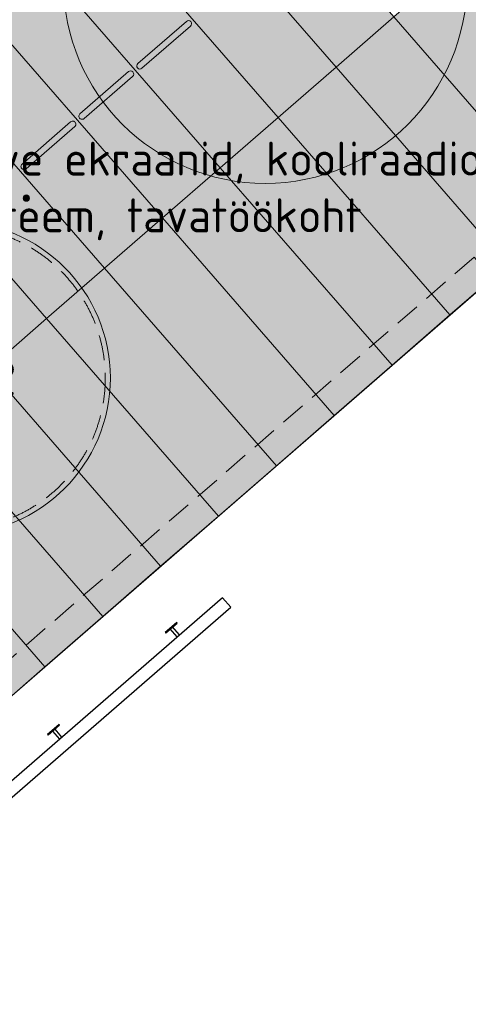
# Model space of a CAD drawing. Header units: millimetres. Extents: x 102382 to 164490, y 45733 to 103316.
# Tile 77 of 183: x 141946 to 143725, y 69343 to 73250. Entities that reach past the tile are written whole.
import ezdxf
from ezdxf import colors
from ezdxf.entities.mleader import LeaderData, LeaderLine
from ezdxf.math import Vec2, Vec3

# ---------------------------------------------------------------- set-up
doc = ezdxf.new("R2010")
doc.units = ezdxf.units.MM
doc.linetypes.add('ACAD_ISO03W100', pattern=[30, 12, -18])
doc.linetypes.add('Hidden 100.00_ 50.00', pattern=[150, 100, -50])
doc.layers.get('0').update_dxf_attribs({"true_color": 0x000000})
doc.layers.add('_SA-ELEKTER_pistikupesad', color=7, linetype='Continuous', true_color=0x9900cc)
doc.layers.add('_SA-PIIRE', color=7, linetype='Continuous', true_color=0x000000)
for name, color, linetype, lineweight, true_color in [('_SA-LAGI', 7, 'Continuous', 9, 0x5b5b5b), ('_SA-LAGI_tekst', 7, 'Continuous', 0, 0x7f4f3f), ('_SA-PORAND', 7, 'Continuous', 9, 0x5b5b5b), ('_SA-PORAND_hatch', 254, 'Continuous', 9, 0xbebebe), ('_SA-TREPP_tekst', 7, 'Continuous', 0, 0x000000), ('_SA-UKSED_tekst', 7, 'Continuous', 15, 0x000000), ('_SA-VALGUSTUS', 20, 'Continuous', 13, 0xff3f00)]:
    doc.layers.add(name, color=color, linetype=linetype, lineweight=lineweight, true_color=true_color)
doc.styles.add('DIN Pro Light-Light', font='txt')
doc.styles.add('DIN Pro Medium-Medium', font='txt')

# ---------------------------------------------------------------- blocks, each defined once
blk = doc.blocks.new('VR-2.2')
at = {"color": 0, "lineweight": -2}
blk.add_circle((0, 0), 620, dxfattribs=at)
at = {"color": 0, "linetype": 'Hidden 100.00_ 50.00', "lineweight": -2}
blk.add_circle((0, 0), 600, dxfattribs=at)
at = {"color": 0, "lineweight": -2, "insert": (-277, 67.1), "char_height": 135, "width": 1378.033, "attachment_point": 1, "style": 'DIN Pro Medium-Medium'}
blk.add_mtext('VR-2.2', dxfattribs=at)
blk = doc.blocks.new('Ecophon Solo diam.1600')
at = {"linetype": 'ACAD_ISO03W100', "lineweight": 0}
blk.add_line((-800, 0), (800, 0), dxfattribs=at)
blk.add_circle((0, 0), 800)
at = {"layer": '_SA-LAGI_tekst', "insert": (6.3, 298.9), "char_height": 135, "width": 1947.016, "attachment_point": 2, "rotation": 359.963, "style": 'DIN Pro Light-Light'}
blk.add_mtext('{\\fDIN Pro;Solo }\\P{\\fDIN Pro;diam.1600}\\P\\P', dxfattribs=at)

msp = doc.modelspace()

# ---------------------------------------------------------------- hatches: boundary and pattern name
at = {"layer": '_SA-PORAND_hatch', "true_color": 0xebebeb}
for points in [[(143429.5, 73261.1), (142639.6, 74169.8), (142410.2, 73970.3), (143200.1, 73061.7)], [(143200.1, 73061.7), (142410.2, 73970.3), (142180.8, 73770.9), (142970.7, 72862.2)], [(142970.7, 72862.2), (142180.8, 73770.9), (141951.3, 73571.4), (142741.2, 72662.8)], [(142741.2, 72662.8), (141951.3, 73571.4), (141721.9, 73372), (142511.8, 72463.3)], [(142282.4, 72263.9), (141492.5, 73172.6), (141263, 72973.1), (142052.9, 72064.4)], [(142963.6, 71480.2), (142282.4, 72263.9), (142052.9, 72064.4), (142734.2, 71280.7)], [(142504.8, 71081.3), (141823.5, 71865), (141594.1, 71665.6), (142275.3, 70881.9)]]:
    msp.add_hatch(color=7, dxfattribs=at).paths.add_polyline_path(points, flags=0)
at = {"layer": '_SA-PORAND_hatch', "true_color": 0xfafafa}
for points in [[(144340.2, 72676.8), (143659, 73460.5), (143429.5, 73261.1), (144110.8, 72477.4)], [(142511.8, 72463.3), (141721.9, 73372), (141492.5, 73172.6), (142282.4, 72263.9)], [(144110.8, 72477.4), (143429.5, 73261.1), (143200.1, 73061.7), (143881.4, 72277.9)], [(143881.4, 72277.9), (143200.1, 73061.7), (142970.7, 72862.2), (143651.9, 72078.5)], [(143651.9, 72078.5), (142970.7, 72862.2), (142741.2, 72662.8), (143422.5, 71879.1)], [(143193.1, 71679.6), (142511.8, 72463.3), (142282.4, 72263.9), (142963.6, 71480.2)], [(142045.9, 70682.4), (141364.6, 71466.1), (141135.2, 71266.7), (141816.5, 70483)]]:
    msp.add_hatch(color=7, dxfattribs=at).paths.add_polyline_path(points, flags=0)
at = {"layer": '_SA-PORAND_hatch'}
for points in [[(142430.8, 73057.2), (142430.6, 73057), (142430.4, 73056.9), (142430.1, 73056.7), (142429.9, 73056.5), (142429.7, 73056.4), (142429.4, 73056.2), (142429.2, 73056), (142428.9, 73055.9), (142428.7, 73055.7), (142428.4, 73055.6), (142428.2, 73055.5), (142427.9, 73055.3), (142427.6, 73055.2), (142427.3, 73055.1), (142427, 73055), (142426.8, 73054.9), (142426.5, 73054.8), (142426.2, 73054.7), (142425.9, 73054.6), (142425.6, 73054.5), (142425.2, 73054.4), (142424.9, 73054.4), (142424.6, 73054.3), (142424.3, 73054.3), (142424, 73054.2), (142423.7, 73054.2), (142423.3, 73054.2), (142423, 73054.2), (142422.7, 73054.2), (142422.4, 73054.2), (142422, 73054.2), (142421.7, 73054.2), (142421.4, 73054.2), (142421.1, 73054.2), (142420.8, 73054.3), (142420.4, 73054.3), (142420.1, 73054.4), (142419.8, 73054.5), (142419.5, 73054.5), (142419.2, 73054.6), (142418.9, 73054.7), (142418.6, 73054.8), (142418.3, 73054.9), (142418, 73055), (142417.7, 73055.2), (142417.4, 73055.3), (142417.1, 73055.4), (142416.8, 73055.6), (142416.6, 73055.7), (142416.3, 73055.9), (142416, 73056), (142415.8, 73056.2), (142415.5, 73056.3), (142415.3, 73056.5), (142415, 73056.7), (142414.8, 73056.9), (142414.6, 73057.1), (142414.4, 73057.2), (142414.1, 73057.4), (142413.9, 73057.6), (142413.7, 73057.8), (142413.5, 73058), (142413.3, 73058.2), (142413.2, 73058.5), (142413, 73058.7), (142412.8, 73058.9), (142412.6, 73059.1), (142412.5, 73059.3), (142412.3, 73059.6), (142412.1, 73059.8), (142412, 73060.1), (142411.8, 73060.3), (142411.7, 73060.6), (142411.5, 73060.8), (142411.4, 73061.1), (142411.3, 73061.4), (142411.1, 73061.6), (142411, 73061.9), (142410.9, 73062.2), (142410.8, 73062.5), (142410.7, 73062.8), (142410.6, 73063.1), (142410.5, 73063.4), (142410.5, 73063.7), (142410.4, 73064), (142410.3, 73064.3), (142410.3, 73064.6), (142410.2, 73065), (142410.2, 73065.3), (142410.1, 73065.6), (142410.1, 73065.9), (142410.1, 73066.2), (142410.1, 73066.6), (142410.1, 73066.9), (142410.1, 73067.2), (142410.1, 73067.5), (142410.2, 73067.8), (142410.2, 73068.2), (142410.2, 73068.5), (142410.3, 73068.8), (142410.3, 73069.1), (142410.4, 73069.4), (142410.5, 73069.8), (142410.6, 73070.1), (142410.7, 73070.4), (142410.8, 73070.7), (142410.9, 73071), (142411, 73071.3), (142411.1, 73071.6), (142411.2, 73071.8), (142411.4, 73072.1), (142411.5, 73072.4), (142411.6, 73072.7), (142411.8, 73072.9), (142412, 73073.2), (142412.1, 73073.5), (142412.3, 73073.7), (142412.5, 73074), (142412.6, 73074.2), (142412.8, 73074.4), (142413, 73074.7), (142413.2, 73074.9), (142413.4, 73075.1), (142413.6, 73075.3), (142413.8, 73075.5), (142414, 73075.7), (142414.2, 73075.9), (142414.4, 73076.1), (142606.8, 73243.4), (142607.1, 73243.6), (142607.3, 73243.7), (142607.5, 73243.9), (142607.7, 73244.1), (142608, 73244.2), (142608.2, 73244.4), (142608.5, 73244.6), (142608.7, 73244.7), (142609, 73244.9), (142609.2, 73245), (142609.5, 73245.1), (142609.8, 73245.3), (142610, 73245.4), (142610.3, 73245.5), (142610.6, 73245.6), (142610.9, 73245.7), (142611.2, 73245.8), (142611.5, 73245.9), (142611.8, 73246), (142612.1, 73246.1), (142612.4, 73246.2), (142612.7, 73246.2), (142613, 73246.3), (142613.3, 73246.3), (142613.7, 73246.4), (142614, 73246.4), (142614.3, 73246.4), (142614.6, 73246.4), (142615, 73246.4), (142615.3, 73246.4), (142615.6, 73246.4), (142615.9, 73246.4), (142616.2, 73246.4), (142616.6, 73246.4), (142616.9, 73246.3), (142617.2, 73246.3), (142617.5, 73246.2), (142617.8, 73246.1), (142618.1, 73246.1), (142618.5, 73246), (142618.8, 73245.9), (142619.1, 73245.8), (142619.4, 73245.7), (142619.7, 73245.6), (142620, 73245.4), (142620.2, 73245.3), (142620.5, 73245.2), (142620.8, 73245), (142621.1, 73244.9), (142621.3, 73244.7), (142621.6, 73244.6), (142621.9, 73244.4), (142622.1, 73244.3), (142622.4, 73244.1), (142622.6, 73243.9), (142622.8, 73243.7), (142623.1, 73243.5), (142623.3, 73243.4), (142623.5, 73243.2), (142623.7, 73243), (142623.9, 73242.8), (142624.1, 73242.6), (142624.3, 73242.4), (142624.5, 73242.1), (142624.7, 73241.9), (142624.8, 73241.7), (142625, 73241.5), (142625.2, 73241.3), (142625.3, 73241), (142625.5, 73240.8), (142625.7, 73240.5), (142625.8, 73240.3), (142626, 73240), (142626.1, 73239.8), (142626.2, 73239.5), (142626.4, 73239.2), (142626.5, 73239), (142626.6, 73238.7), (142626.7, 73238.4), (142626.8, 73238.1), (142626.9, 73237.8), (142627, 73237.5), (142627.1, 73237.2), (142627.2, 73236.9), (142627.3, 73236.6), (142627.3, 73236.3), (142627.4, 73236), (142627.4, 73235.7), (142627.5, 73235.3), (142627.5, 73235), (142627.5, 73234.7), (142627.5, 73234.4), (142627.5, 73234), (142627.5, 73233.7), (142627.5, 73233.4), (142627.5, 73233.1), (142627.5, 73232.8), (142627.5, 73232.4), (142627.4, 73232.1), (142627.4, 73231.8), (142627.3, 73231.5), (142627.2, 73231.2), (142627.2, 73230.8), (142627.1, 73230.5), (142627, 73230.2), (142626.9, 73229.9), (142626.8, 73229.6), (142626.7, 73229.3), (142626.5, 73229), (142626.4, 73228.8), (142626.3, 73228.5), (142626.1, 73228.2), (142626, 73227.9), (142625.8, 73227.7), (142625.7, 73227.4), (142625.5, 73227.1), (142625.4, 73226.9), (142625.2, 73226.6), (142625, 73226.4), (142624.8, 73226.2), (142624.6, 73225.9), (142624.5, 73225.7), (142624.3, 73225.5), (142624.1, 73225.3), (142623.9, 73225.1), (142623.7, 73224.9), (142623.5, 73224.7), (142623.3, 73224.5)], [(142201.4, 72857.8), (142201.2, 72857.6), (142200.9, 72857.4), (142200.7, 72857.2), (142200.5, 72857.1), (142200.3, 72856.9), (142200, 72856.8), (142199.8, 72856.6), (142199.5, 72856.4), (142199.3, 72856.3), (142199, 72856.2), (142198.7, 72856), (142198.5, 72855.9), (142198.2, 72855.8), (142197.9, 72855.6), (142197.6, 72855.5), (142197.3, 72855.4), (142197, 72855.3), (142196.7, 72855.2), (142196.4, 72855.1), (142196.1, 72855.1), (142195.8, 72855), (142195.5, 72854.9), (142195.2, 72854.9), (142194.9, 72854.8), (142194.6, 72854.8), (142194.2, 72854.8), (142193.9, 72854.7), (142193.6, 72854.7), (142193.3, 72854.7), (142192.9, 72854.7), (142192.6, 72854.7), (142192.3, 72854.7), (142192, 72854.8), (142191.7, 72854.8), (142191.3, 72854.8), (142191, 72854.9), (142190.7, 72855), (142190.4, 72855), (142190.1, 72855.1), (142189.8, 72855.2), (142189.5, 72855.3), (142189.1, 72855.4), (142188.8, 72855.5), (142188.6, 72855.6), (142188.3, 72855.7), (142188, 72855.8), (142187.7, 72856), (142187.4, 72856.1), (142187.1, 72856.3), (142186.9, 72856.4), (142186.6, 72856.6), (142186.4, 72856.7), (142186.1, 72856.9), (142185.9, 72857.1), (142185.6, 72857.2), (142185.4, 72857.4), (142185.2, 72857.6), (142184.9, 72857.8), (142184.7, 72858), (142184.5, 72858.2), (142184.3, 72858.4), (142184.1, 72858.6), (142183.9, 72858.8), (142183.7, 72859), (142183.6, 72859.2), (142183.4, 72859.4), (142183.2, 72859.7), (142183, 72859.9), (142182.9, 72860.1), (142182.7, 72860.4), (142182.6, 72860.6), (142182.4, 72860.9), (142182.3, 72861.1), (142182.1, 72861.4), (142182, 72861.7), (142181.8, 72861.9), (142181.7, 72862.2), (142181.6, 72862.5), (142181.5, 72862.8), (142181.4, 72863.1), (142181.3, 72863.4), (142181.2, 72863.7), (142181.1, 72864), (142181, 72864.3), (142180.9, 72864.6), (142180.9, 72864.9), (142180.8, 72865.2), (142180.8, 72865.5), (142180.7, 72865.8), (142180.7, 72866.1), (142180.7, 72866.5), (142180.7, 72866.8), (142180.7, 72867.1), (142180.7, 72867.4), (142180.7, 72867.8), (142180.7, 72868.1), (142180.7, 72868.4), (142180.8, 72868.7), (142180.8, 72869), (142180.9, 72869.4), (142180.9, 72869.7), (142181, 72870), (142181.1, 72870.3), (142181.1, 72870.6), (142181.2, 72870.9), (142181.3, 72871.2), (142181.4, 72871.5), (142181.5, 72871.8), (142181.7, 72872.1), (142181.8, 72872.4), (142181.9, 72872.7), (142182.1, 72873), (142182.2, 72873.2), (142182.4, 72873.5), (142182.5, 72873.8), (142182.7, 72874), (142182.9, 72874.3), (142183, 72874.5), (142183.2, 72874.8), (142183.4, 72875), (142183.6, 72875.2), (142183.8, 72875.4), (142184, 72875.7), (142184.2, 72875.9), (142184.4, 72876.1), (142184.6, 72876.3), (142184.8, 72876.5), (142185, 72876.6), (142377.4, 73043.9), (142377.6, 73044.1), (142377.8, 73044.3), (142378.1, 73044.5), (142378.3, 73044.6), (142378.5, 73044.8), (142378.8, 73045), (142379, 73045.1), (142379.3, 73045.3), (142379.5, 73045.4), (142379.8, 73045.6), (142380.1, 73045.7), (142380.3, 73045.8), (142380.6, 73046), (142380.9, 73046.1), (142381.2, 73046.2), (142381.5, 73046.3), (142381.8, 73046.4), (142382.1, 73046.5), (142382.4, 73046.6), (142382.7, 73046.7), (142383, 73046.7), (142383.3, 73046.8), (142383.6, 73046.8), (142383.9, 73046.9), (142384.2, 73046.9), (142384.6, 73047), (142384.9, 73047), (142385.2, 73047), (142385.5, 73047), (142385.8, 73047), (142386.2, 73047), (142386.5, 73047), (142386.8, 73046.9), (142387.1, 73046.9), (142387.5, 73046.9), (142387.8, 73046.8), (142388.1, 73046.8), (142388.4, 73046.7), (142388.7, 73046.6), (142389, 73046.5), (142389.3, 73046.4), (142389.6, 73046.3), (142389.9, 73046.2), (142390.2, 73046.1), (142390.5, 73046), (142390.8, 73045.9), (142391.1, 73045.7), (142391.4, 73045.6), (142391.6, 73045.5), (142391.9, 73045.3), (142392.2, 73045.1), (142392.4, 73045), (142392.7, 73044.8), (142392.9, 73044.6), (142393.2, 73044.5), (142393.4, 73044.3), (142393.6, 73044.1), (142393.9, 73043.9), (142394.1, 73043.7), (142394.3, 73043.5), (142394.5, 73043.3), (142394.7, 73043.1), (142394.9, 73042.9), (142395.1, 73042.7), (142395.2, 73042.5), (142395.4, 73042.3), (142395.6, 73042.1), (142395.8, 73041.8), (142395.9, 73041.6), (142396.1, 73041.4), (142396.2, 73041.1), (142396.4, 73040.9), (142396.5, 73040.6), (142396.7, 73040.3), (142396.8, 73040.1), (142396.9, 73039.8), (142397.1, 73039.5), (142397.2, 73039.2), (142397.3, 73038.9), (142397.4, 73038.7), (142397.5, 73038.4), (142397.6, 73038.1), (142397.7, 73037.8), (142397.8, 73037.5), (142397.8, 73037.1), (142397.9, 73036.8), (142398, 73036.5), (142398, 73036.2), (142398, 73035.9), (142398.1, 73035.6), (142398.1, 73035.2), (142398.1, 73034.9), (142398.1, 73034.6), (142398.1, 73034.3), (142398.1, 73034), (142398.1, 73033.6), (142398.1, 73033.3), (142398, 73033), (142398, 73032.7), (142397.9, 73032.4), (142397.9, 73032), (142397.8, 73031.7), (142397.7, 73031.4), (142397.6, 73031.1), (142397.6, 73030.8), (142397.5, 73030.5), (142397.3, 73030.2), (142397.2, 73029.9), (142397.1, 73029.6), (142397, 73029.3), (142396.9, 73029), (142396.7, 73028.8), (142396.6, 73028.5), (142396.4, 73028.2), (142396.3, 73028), (142396.1, 73027.7), (142395.9, 73027.4), (142395.8, 73027.2), (142395.6, 73027), (142395.4, 73026.7), (142395.2, 73026.5), (142395, 73026.3), (142394.8, 73026.1), (142394.6, 73025.8), (142394.4, 73025.6), (142394.2, 73025.4), (142394, 73025.3), (142393.8, 73025.1)], [(141971.9, 72658.3), (141971.7, 72658.2), (141971.5, 72658), (141971.3, 72657.8), (141971.1, 72657.6), (141970.8, 72657.5), (141970.6, 72657.3), (141970.3, 72657.2), (141970.1, 72657), (141969.8, 72656.9), (141969.6, 72656.7), (141969.3, 72656.6), (141969, 72656.4), (141968.7, 72656.3), (141968.5, 72656.2), (141968.2, 72656.1), (141967.9, 72656), (141967.6, 72655.9), (141967.3, 72655.8), (141967, 72655.7), (141966.7, 72655.6), (141966.4, 72655.6), (141966.1, 72655.5), (141965.8, 72655.4), (141965.4, 72655.4), (141965.1, 72655.3), (141964.8, 72655.3), (141964.5, 72655.3), (141964.2, 72655.3), (141963.8, 72655.3), (141963.5, 72655.3), (141963.2, 72655.3), (141962.9, 72655.3), (141962.5, 72655.3), (141962.2, 72655.4), (141961.9, 72655.4), (141961.6, 72655.5), (141961.3, 72655.5), (141960.9, 72655.6), (141960.6, 72655.7), (141960.3, 72655.7), (141960, 72655.8), (141959.7, 72655.9), (141959.4, 72656), (141959.1, 72656.2), (141958.8, 72656.3), (141958.5, 72656.4), (141958.3, 72656.5), (141958, 72656.7), (141957.7, 72656.8), (141957.4, 72657), (141957.2, 72657.1), (141956.9, 72657.3), (141956.7, 72657.5), (141956.4, 72657.6), (141956.2, 72657.8), (141956, 72658), (141955.7, 72658.2), (141955.5, 72658.4), (141955.3, 72658.6), (141955.1, 72658.8), (141954.9, 72659), (141954.7, 72659.2), (141954.5, 72659.4), (141954.3, 72659.6), (141954.1, 72659.8), (141953.9, 72660), (141953.8, 72660.2), (141953.6, 72660.4), (141953.4, 72660.7), (141953.3, 72660.9), (141953.1, 72661.2), (141953, 72661.4), (141952.8, 72661.7), (141952.7, 72661.9), (141952.5, 72662.2), (141952.4, 72662.5), (141952.3, 72662.8), (141952.2, 72663), (141952.1, 72663.3), (141951.9, 72663.6), (141951.8, 72663.9), (141951.8, 72664.2), (141951.7, 72664.5), (141951.6, 72664.8), (141951.5, 72665.1), (141951.5, 72665.4), (141951.4, 72665.8), (141951.4, 72666.1), (141951.3, 72666.4), (141951.3, 72666.7), (141951.3, 72667), (141951.2, 72667.3), (141951.2, 72667.7), (141951.2, 72668), (141951.2, 72668.3), (141951.3, 72668.6), (141951.3, 72669), (141951.3, 72669.3), (141951.4, 72669.6), (141951.4, 72669.9), (141951.5, 72670.2), (141951.5, 72670.6), (141951.6, 72670.9), (141951.7, 72671.2), (141951.8, 72671.5), (141951.9, 72671.8), (141952, 72672.1), (141952.1, 72672.4), (141952.2, 72672.7), (141952.4, 72673), (141952.5, 72673.2), (141952.6, 72673.5), (141952.8, 72673.8), (141952.9, 72674.1), (141953.1, 72674.3), (141953.3, 72674.6), (141953.4, 72674.8), (141953.6, 72675.1), (141953.8, 72675.3), (141954, 72675.6), (141954.1, 72675.8), (141954.3, 72676), (141954.5, 72676.2), (141954.7, 72676.4), (141954.9, 72676.6), (141955.1, 72676.8), (141955.3, 72677), (141955.5, 72677.2), (142148, 72844.5), (142148.2, 72844.7), (142148.4, 72844.9), (142148.6, 72845), (142148.9, 72845.2), (142149.1, 72845.4), (142149.3, 72845.5), (142149.6, 72845.7), (142149.8, 72845.8), (142150.1, 72846), (142150.4, 72846.1), (142150.6, 72846.3), (142150.9, 72846.4), (142151.2, 72846.5), (142151.5, 72846.6), (142151.7, 72846.7), (142152, 72846.9), (142152.3, 72847), (142152.6, 72847), (142152.9, 72847.1), (142153.2, 72847.2), (142153.5, 72847.3), (142153.9, 72847.3), (142154.2, 72847.4), (142154.5, 72847.4), (142154.8, 72847.5), (142155.1, 72847.5), (142155.4, 72847.5), (142155.8, 72847.6), (142156.1, 72847.6), (142156.4, 72847.6), (142156.7, 72847.6), (142157.1, 72847.5), (142157.4, 72847.5), (142157.7, 72847.5), (142158, 72847.4), (142158.3, 72847.4), (142158.7, 72847.3), (142159, 72847.3), (142159.3, 72847.2), (142159.6, 72847.1), (142159.9, 72847), (142160.2, 72846.9), (142160.5, 72846.8), (142160.8, 72846.7), (142161.1, 72846.6), (142161.4, 72846.4), (142161.7, 72846.3), (142161.9, 72846.2), (142162.2, 72846), (142162.5, 72845.9), (142162.7, 72845.7), (142163, 72845.5), (142163.3, 72845.4), (142163.5, 72845.2), (142163.7, 72845), (142164, 72844.8), (142164.2, 72844.7), (142164.4, 72844.5), (142164.6, 72844.3), (142164.8, 72844.1), (142165, 72843.9), (142165.2, 72843.7), (142165.4, 72843.5), (142165.6, 72843.3), (142165.8, 72843.1), (142166, 72842.8), (142166.1, 72842.6), (142166.3, 72842.4), (142166.5, 72842.1), (142166.6, 72841.9), (142166.8, 72841.7), (142167, 72841.4), (142167.1, 72841.2), (142167.2, 72840.9), (142167.4, 72840.6), (142167.5, 72840.4), (142167.6, 72840.1), (142167.8, 72839.8), (142167.9, 72839.5), (142168, 72839.2), (142168.1, 72838.9), (142168.2, 72838.6), (142168.3, 72838.3), (142168.3, 72838), (142168.4, 72837.7), (142168.5, 72837.4), (142168.5, 72837.1), (142168.6, 72836.8), (142168.6, 72836.4), (142168.6, 72836.1), (142168.7, 72835.8), (142168.7, 72835.5), (142168.7, 72835.2), (142168.7, 72834.8), (142168.7, 72834.5), (142168.7, 72834.2), (142168.6, 72833.9), (142168.6, 72833.5), (142168.6, 72833.2), (142168.5, 72832.9), (142168.4, 72832.6), (142168.4, 72832.3), (142168.3, 72832), (142168.2, 72831.7), (142168.1, 72831.3), (142168, 72831), (142167.9, 72830.7), (142167.8, 72830.5), (142167.7, 72830.2), (142167.6, 72829.9), (142167.4, 72829.6), (142167.3, 72829.3), (142167.1, 72829), (142167, 72828.8), (142166.8, 72828.5), (142166.7, 72828.3), (142166.5, 72828), (142166.3, 72827.8), (142166.1, 72827.5), (142166, 72827.3), (142165.8, 72827.1), (142165.6, 72826.8), (142165.4, 72826.6), (142165.2, 72826.4), (142165, 72826.2), (142164.8, 72826), (142164.6, 72825.8), (142164.4, 72825.6)], [(141981.7, 72550.3), (141981.6, 72550.5), (141981.4, 72550.7), (141981.2, 72550.9), (141981, 72551.1), (141980.8, 72551.3), (141980.5, 72551.5), (141980.3, 72551.7), (141980.1, 72551.8), (141979.9, 72552), (141979.6, 72552.2), (141979.4, 72552.4), (141979.1, 72552.5), (141978.9, 72552.7), (141978.6, 72552.9), (141978.3, 72553), (141978.1, 72553.2), (141977.8, 72553.3), (141977.5, 72553.4), (141977.2, 72553.6), (141976.9, 72553.7), (141976.6, 72553.8), (141976.3, 72553.9), (141976, 72554), (141975.7, 72554.1), (141975.4, 72554.2), (141975.1, 72554.2), (141974.8, 72554.3), (141974.5, 72554.4), (141974.1, 72554.4), (141973.8, 72554.5), (141973.5, 72554.5), (141973.2, 72554.5), (141972.9, 72554.5), (141972.5, 72554.6), (141972.2, 72554.6), (141971.9, 72554.6), (141971.6, 72554.5), (141971.2, 72554.5), (141970.9, 72554.5), (141970.6, 72554.4), (141970.3, 72554.4), (141970, 72554.3), (141969.7, 72554.3), (141969.4, 72554.2), (141969.1, 72554.1), (141968.8, 72554), (141968.5, 72554), (141968.2, 72553.9), (141967.9, 72553.7), (141967.6, 72553.6), (141967.3, 72553.5), (141967, 72553.4), (141966.8, 72553.3), (141966.5, 72553.1), (141966.2, 72553), (141966, 72552.8), (141965.7, 72552.7), (141965.5, 72552.5), (141965.2, 72552.4), (141965, 72552.2), (141964.8, 72552), (141964.5, 72551.9), (141964.3, 72551.7), (141964.1, 72551.5), (141963.9, 72551.3), (141963.7, 72551.1), (141963.5, 72550.9), (141963.3, 72550.7), (141963.1, 72550.5), (141962.9, 72550.3), (141962.7, 72550.1), (141962.5, 72549.8), (141962.3, 72549.6), (141962.2, 72549.4), (141962, 72549.1), (141961.8, 72548.9), (141961.7, 72548.6), (141961.5, 72548.4), (141961.4, 72548.1), (141961.2, 72547.8), (141961.1, 72547.5), (141960.9, 72547.3), (141960.8, 72547), (141960.7, 72546.7), (141960.6, 72546.4), (141960.5, 72546.1), (141960.4, 72545.8), (141960.3, 72545.5), (141960.2, 72545.2), (141960.1, 72544.8), (141960.1, 72544.5), (141960, 72544.2), (141959.9, 72543.9), (141959.9, 72543.6), (141959.9, 72543.3), (141959.8, 72542.9), (141959.8, 72542.6), (141959.8, 72542.3), (141959.8, 72542), (141959.8, 72541.6), (141959.8, 72541.3), (141959.9, 72541), (141959.9, 72540.7), (141959.9, 72540.4), (141960, 72540), (141960, 72539.7), (141960.1, 72539.4), (141960.2, 72539.1), (141960.2, 72538.8), (141960.3, 72538.5), (141960.4, 72538.2), (141960.5, 72537.9), (141960.6, 72537.6), (141960.7, 72537.3), (141960.9, 72537), (141961, 72536.8), (141961.1, 72536.5), (141961.3, 72536.2), (141961.4, 72536), (141961.5, 72535.7), (141961.7, 72535.5), (141961.9, 72535.2), (141962, 72535), (141962.2, 72534.7), (141962.3, 72534.5), (141962.5, 72534.3), (141962.7, 72534.1), (141962.9, 72533.9), (141963.1, 72533.7), (141963.3, 72533.4), (141963.4, 72533.2), (141963.7, 72533), (141963.9, 72532.8), (141964.1, 72532.7), (141964.3, 72532.5), (141964.5, 72532.3), (141964.8, 72532.1), (141965, 72531.9), (141965.2, 72531.7), (141965.5, 72531.6), (141965.8, 72531.4), (141966, 72531.3), (141966.3, 72531.1), (141966.6, 72531), (141966.8, 72530.8), (141967.1, 72530.7), (141967.4, 72530.6), (141967.7, 72530.4), (141968, 72530.3), (141968.3, 72530.2), (141968.6, 72530.1), (141968.9, 72530), (141969.2, 72530), (141969.5, 72529.9), (141969.8, 72529.8), (141970.2, 72529.7), (141970.5, 72529.7), (141970.8, 72529.7), (141971.1, 72529.6), (141971.4, 72529.6), (141971.8, 72529.6), (141972.1, 72529.6), (141972.4, 72529.6), (141972.7, 72529.6), (141973.1, 72529.6), (141973.4, 72529.6), (141973.7, 72529.6), (141974, 72529.7), (141974.3, 72529.7), (141974.6, 72529.8), (141975, 72529.8), (141975.3, 72529.9), (141975.6, 72530), (141975.9, 72530.1), (141976.2, 72530.2), (141976.5, 72530.3), (141976.8, 72530.4), (141977, 72530.5), (141977.3, 72530.6), (141977.6, 72530.7), (141977.9, 72530.9), (141978.1, 72531), (141978.4, 72531.1), (141978.7, 72531.3), (141978.9, 72531.4), (141979.2, 72531.6), (141979.4, 72531.8), (141979.6, 72531.9), (141979.9, 72532.1), (141980.1, 72532.3), (141980.3, 72532.4), (141980.5, 72532.6), (141980.7, 72532.8), (141980.9, 72533), (141981.1, 72533.2), (141981.3, 72533.4), (141981.5, 72533.6), (141981.7, 72533.8), (141981.9, 72534), (141982.1, 72534.3), (141982.3, 72534.5), (141982.5, 72534.8), (141982.6, 72535), (141982.8, 72535.2), (141983, 72535.5), (141983.1, 72535.8), (141983.3, 72536), (141983.4, 72536.3), (141983.5, 72536.6), (141983.7, 72536.9), (141983.8, 72537.2), (141983.9, 72537.4), (141984, 72537.7), (141984.1, 72538), (141984.2, 72538.3), (141984.3, 72538.7), (141984.4, 72539), (141984.5, 72539.3), (141984.6, 72539.6), (141984.6, 72539.9), (141984.7, 72540.2), (141984.7, 72540.5), (141984.8, 72540.9), (141984.8, 72541.2), (141984.8, 72541.5), (141984.8, 72541.8), (141984.8, 72542.2), (141984.8, 72542.5), (141984.8, 72542.8), (141984.8, 72543.1), (141984.7, 72543.4), (141984.7, 72543.8), (141984.6, 72544.1), (141984.6, 72544.4), (141984.5, 72544.7), (141984.5, 72545), (141984.4, 72545.3), (141984.3, 72545.6), (141984.2, 72545.9), (141984.1, 72546.2), (141984, 72546.5), (141983.9, 72546.8), (141983.8, 72547.1), (141983.6, 72547.3), (141983.5, 72547.6), (141983.4, 72547.9), (141983.2, 72548.2), (141983.1, 72548.4), (141982.9, 72548.7), (141982.8, 72548.9), (141982.6, 72549.1), (141982.4, 72549.4), (141982.3, 72549.6), (141982.1, 72549.8), (141981.9, 72550.1)]]:
    msp.add_hatch(color=256, dxfattribs=at).paths.add_polyline_path(points, flags=0)
at = {"layer": '_SA-PORAND_hatch', "true_color": 0xdcdcdc}
for points in [[(142052.9, 72064.4), (141263, 72973.1), (141033.6, 72773.7), (141823.5, 71865)], [(143422.5, 71879.1), (142741.2, 72662.8), (142511.8, 72463.3), (143193.1, 71679.6)], [(142734.2, 71280.7), (142052.9, 72064.4), (141823.5, 71865), (142504.8, 71081.3)], [(142275.3, 70881.9), (141594.1, 71665.6), (141364.6, 71466.1), (142045.9, 70682.4)]]:
    msp.add_hatch(color=254, dxfattribs=at).paths.add_polyline_path(points, flags=0)

# ---------------------------------------------------------------- linework, layer by layer
at = {"layer": '_SA-LAGI'}
msp.add_lwpolyline([(141129.7, 69886), (147552.3, 75469), (138360.9, 86042.5), (134155.4, 82386.8), (132007.2, 80532.6), (122900, 72615.8), (122910, 67510), (123110, 67510), (123110, 67400), (127185, 67402.2), (127185, 67510), (127605, 67510), (127605.4, 67402.4), (132880, 67405.2), (138807.2, 72557.6), (138879.4, 72474.6), (138971.3, 72369)], close=True, dxfattribs=at)
at = {"layer": '_SA-PIIRE'}
for p, q in [((142552.4, 70840.5, 0), (142543.3, 70832.6, 0)), ((142570.9, 70800.9, 0), (142543.3, 70832.6, 0)), ((142579.9, 70808.8, 0), (142552.4, 70840.5, 0)), ((142086.2, 70435.2, 0), (142077.1, 70427.3, 0)), ((142104.7, 70395.6, 0), (142077.1, 70427.3, 0)), ((142113.7, 70403.5, 0), (142086.2, 70435.2, 0))]:
    msp.add_line(p, q, dxfattribs=at)
for points in [[(142568.5, 70858.5), (142523.2, 70819.1), (142525.2, 70816.8), (142570.5, 70856.2)], [(142102.3, 70453.2), (142057, 70413.8), (142059, 70411.6), (142104.3, 70450.9)]]:
    msp.add_lwpolyline(points, close=True, dxfattribs=at)
msp.add_polyline3d([(142782.6, 70918.7, 0), (142749.8, 70956.4, 0), (140019, 68582.5, 0), (140051.8, 68544.8, 0)], close=True, dxfattribs=at)
at = {"layer": '_SA-PORAND'}
for points in [[(141129.7, 69886), (147552.3, 75469), (138360.9, 86042.5), (134557.1, 82736), (134347.2, 82977.5), (133123.3, 81901), (133333.3, 81659.5), (133091.6, 81449.7), (132881.8, 81691.1), (122910, 73035.2), (122910, 67510), (123110, 67510), (123111.2, 67400), (127234.9, 67400.9), (127234.9, 67508.8), (127654.9, 67508.8), (127655.3, 67401.2), (132880, 67405.2), (138807.2, 72557.6)], [(143429.5, 73261.1), (142639.6, 74169.8), (142410.2, 73970.3), (143200.1, 73061.7)], [(143200.1, 73061.7), (142410.2, 73970.3), (142180.8, 73770.9), (142970.7, 72862.2)], [(142970.7, 72862.2), (142180.8, 73770.9), (141951.3, 73571.4), (142741.2, 72662.8)], [(142741.2, 72662.8), (141951.3, 73571.4), (141721.9, 73372), (142511.8, 72463.3)], [(144340.2, 72676.8), (143659, 73460.5), (143429.5, 73261.1), (144110.8, 72477.4)], [(142511.8, 72463.3), (141721.9, 73372), (141492.5, 73172.6), (142282.4, 72263.9)], [(144110.8, 72477.4), (143429.5, 73261.1), (143200.1, 73061.7), (143881.4, 72277.9)], [(142282.4, 72263.9), (141492.5, 73172.6), (141263, 72973.1), (142052.9, 72064.4)], [(143881.4, 72277.9), (143200.1, 73061.7), (142970.7, 72862.2), (143651.9, 72078.5)], [(142052.9, 72064.4), (141263, 72973.1), (141033.6, 72773.7), (141823.5, 71865)], [(143651.9, 72078.5), (142970.7, 72862.2), (142741.2, 72662.8), (143422.5, 71879.1)], [(143422.5, 71879.1), (142741.2, 72662.8), (142511.8, 72463.3), (143193.1, 71679.6)], [(143193.1, 71679.6), (142511.8, 72463.3), (142282.4, 72263.9), (142963.6, 71480.2)], [(142963.6, 71480.2), (142282.4, 72263.9), (142052.9, 72064.4), (142734.2, 71280.7)], [(142734.2, 71280.7), (142052.9, 72064.4), (141823.5, 71865), (142504.8, 71081.3)], [(142504.8, 71081.3), (141823.5, 71865), (141594.1, 71665.6), (142275.3, 70881.9)], [(142275.3, 70881.9), (141594.1, 71665.6), (141364.6, 71466.1), (142045.9, 70682.4)], [(142045.9, 70682.4), (141364.6, 71466.1), (141135.2, 71266.7), (141816.5, 70483)]]:
    msp.add_lwpolyline(points, close=True, dxfattribs=at)
for points in [[(142430.8, 73057.2, -1), (142414.4, 73076.1), (142606.8, 73243.4, -1), (142623.3, 73224.5)], [(142201.4, 72857.8, -1), (142185, 72876.6), (142377.4, 73043.9, -1), (142393.8, 73025.1)], [(141971.9, 72658.3, -1), (141955.5, 72677.2), (142148, 72844.5, -1), (142164.4, 72825.6)]]:
    msp.add_lwpolyline(points, format="xyb", close=True, dxfattribs=at)
msp.add_circle((141972.3, 72542.1), 12.5, dxfattribs=at)
at = {"layer": '_SA-TREPP_tekst', "color": 1, "linetype": 'Hidden 100.00_ 50.00', "true_color": 0xff0000}
msp.add_lwpolyline([(141097.3, 66710.5), (145380.8, 70423.6), (143747.4, 72307.8), (139463.9, 68594.8)], close=True, dxfattribs=at)

# ---------------------------------------------------------------- block references
at = {"layer": '_SA-LAGI'}
msp.add_blockref('Ecophon Solo diam.1600', (142919.5, 73400.5), dxfattribs=at)
at = {"layer": '_SA-VALGUSTUS'}
msp.add_blockref('VR-2.2', (141685.5, 71828.5), dxfattribs=at)

# ---------------------------------------------------------------- texts
at = {"layer": '_SA-UKSED_tekst', "insert": (140639.7, 70785), "char_height": 135, "width": 6162.787, "attachment_point": 1, "rotation": 311, "style": 'DIN Pro Medium-Medium'}
msp.add_mtext('Uks: Laminaat Formica F7902 MAT', dxfattribs=at)

# ---------------------------------------------------------------- leaders
at = {"layer": '_SA-ELEKTER_pistikupesad'}
ml = msp.add_multileader_mtext('Standard', dxfattribs=at)
ml.set_content('{\\fDIN Pro;Valve ekraanid, kooliraadio, välisukse fonoluku }\\P{\\fDIN Pro;süsteem, tavatöökoht}\\P', color=256, style='DIN Pro Light-Light')
ml.set_leader_properties()
ml.build(insert=Vec2(0, 0))
ml.multileader.update_dxf_attribs({"has_dogleg": 0, "dogleg_length": 1.8, "arrow_head_size": 100})
ctx = ml.context
ctx.base_point, ctx.char_height, ctx.arrow_head_size, ctx.landing_gap_size = Vec3(141581.7, 72686), 135, 100, 20
notes = []
notes.append((ctx, [(0, (1, 1, 0), (141579.9, 72686), (1, 0), 1.8, [(0, [(139338.3, 71931.4), (140206.3, 72686)], 0, [])])]))
ctx.mtext.insert = Vec3(141601.7, 72766.3)
for ctx, leaders in notes:
    for number, flags, end, landing, length, lines in leaders:
        leader = LeaderData()
        leader.index, (leader.has_last_leader_line, leader.has_dogleg_vector, leader.attachment_direction) = number, flags
        leader.last_leader_point, leader.dogleg_vector, leader.dogleg_length = Vec3(end), Vec3(landing), length
        for number, points, colour, breaks in lines:
            line = LeaderLine()
            line.index, line.vertices, line.color, line.breaks = number, Vec3.list(points), colors.encode_raw_color(colour), breaks
            leader.lines.append(line)
        ctx.leaders.append(leader)

doc.saveas('drawing.dxf')
